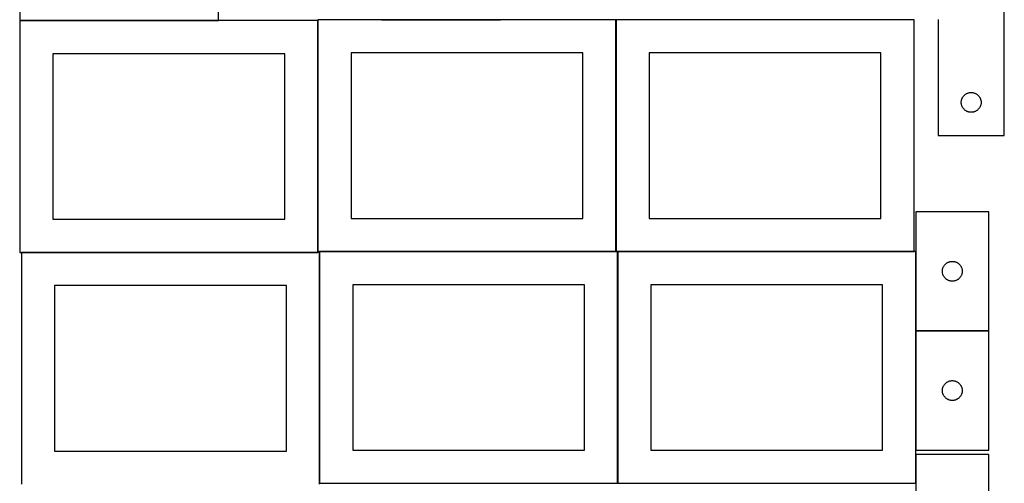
# Model space of a CAD drawing. Header units: millimetres. Extents: x 7 to 1493, y 8 to 2993.
# Tile 4 of 14: x 7 to 1493, y 1410 to 2110. Entities that reach past the tile are written whole.
import ezdxf

# ---------------------------------------------------------------- set-up
doc = ezdxf.new("R2010")
doc.units = ezdxf.units.MM
doc.layers.add('COMMON', color=5, linetype='CONTINUOUS', true_color=0x0000ff)
doc.layers.add('CUT', color=7, linetype='CONTINUOUS', true_color=0x000000)

msp = doc.modelspace()

# ---------------------------------------------------------------- linework, layer by layer
at = {"layer": 'COMMON'}
for p, q in [((306.51715, 2108.94955), (6.646389, 2108.94955)), ((456.746389, 2108.849549), (456.746389, 1760.174328)), ((552.66949, 2110.274328), (732.66949, 2110.274328)), ((906.94639, 2110.174328), (906.94639, 1760.174328)), ((1357.046391, 2110.274329), (1193.265733, 2110.274329)), ((9.174232, 1758.749548), (456.646389, 1758.749548)), ((459.274232, 1758.649548), (459.274232, 1409.974327)), ((459.374233, 1760.074327), (906.84639, 1760.074327)), ((909.474233, 1759.974327), (909.474233, 1409.974327)), ((909.574234, 1760.074327), (1357.046391, 1760.074327)), ((1359.674234, 1759.974327), (1359.674234, 1640.247744)), ((1359.674234, 1640.047743), (1359.674234, 1460.047743)), ((1359.774235, 1640.147743), (1469.774235, 1640.147743)), ((1359.674234, 1453.223845), (1359.674234, 1409.974327))]:
    msp.add_line(p, q, dxfattribs=at)
at = {"layer": 'CUT'}
for p, q in [((6.51715, 2359.04955), (6.51715, 2109.04955)), ((306.51715, 2109.04955), (306.51715, 2184.04955)), ((1493.265733, 1935.374329), (1493.265733, 2185.374329)), ((6.51715, 2109.04955), (306.51715, 2109.04955)), ((456.646389, 2108.849549), (6.646389, 2108.849549)), ((6.646389, 2108.849549), (6.646389, 1758.849549)), ((456.646389, 1758.849549), (456.646389, 2108.849549)), ((906.84639, 2110.174328), (456.84639, 2110.174328)), ((456.84639, 2110.174328), (456.84639, 1760.174328)), ((906.84639, 1760.174328), (906.84639, 2110.174328)), ((1357.046391, 2110.174328), (907.046391, 2110.174328)), ((907.046391, 2110.174328), (907.046391, 1760.174328)), ((1357.046391, 1760.174328), (1357.046391, 2110.174328)), ((1393.265733, 2110.374329), (1393.265733, 1935.374329)), ((406.646389, 2058.849549), (56.646389, 2058.849549)), ((56.646389, 2058.849549), (56.646389, 1808.849549)), ((406.646389, 1808.849549), (406.646389, 2058.849549)), ((856.84639, 2060.174328), (506.84639, 2060.174328)), ((506.84639, 2060.174328), (506.84639, 1810.174328)), ((856.84639, 1810.174328), (856.84639, 2060.174328)), ((1307.046391, 2060.174328), (957.046391, 2060.174328)), ((957.046391, 2060.174328), (957.046391, 1810.174328)), ((1307.046391, 1810.174328), (1307.046391, 2060.174328)), ((1429.848427, 1992.080736), (1430.211455, 1992.76255)), ((1430.211455, 1992.76255), (1430.6091, 1993.424772)), ((1430.6091, 1993.424772), (1431.040308, 1994.065645)), ((1431.040308, 1994.065645), (1431.503936, 1994.683471)), ((1431.503936, 1994.683471), (1431.998754, 1995.276611)), ((1431.998754, 1995.276611), (1432.523451, 1995.843491)), ((1432.523451, 1995.843491), (1433.076633, 1996.382609)), ((1433.076633, 1996.382609), (1433.656836, 1996.892536)), ((1433.656836, 1996.892536), (1434.262519, 1997.371918)), ((1434.262519, 1997.371918), (1434.892078, 1997.819484)), ((1434.892078, 1997.819484), (1435.543841, 1998.234048)), ((1435.543841, 1998.234048), (1436.216082, 1998.614511)), ((1436.216082, 1998.614511), (1436.907018, 1998.959863)), ((1436.907018, 1998.959863), (1437.614815, 1999.269188)), ((1437.614815, 1999.269188), (1438.337598, 1999.541667)), ((1438.337598, 1999.541667), (1439.073449, 1999.776577)), ((1439.073449, 1999.776577), (1439.820417, 1999.973294)), ((1439.820417, 1999.973294), (1440.576522, 2000.131298)), ((1440.576522, 2000.131298), (1441.339758, 2000.250169)), ((1441.339758, 2000.250169), (1442.108101, 2000.329592)), ((1442.108101, 2000.329592), (1442.879515, 2000.369356)), ((1442.879515, 2000.369356), (1443.651952, 2000.369356)), ((1443.651952, 2000.369356), (1444.423365, 2000.329592)), ((1444.423365, 2000.329592), (1445.191709, 2000.250169)), ((1445.191709, 2000.250169), (1445.954945, 2000.131298)), ((1445.954945, 2000.131298), (1446.71105, 1999.973294)), ((1446.71105, 1999.973294), (1447.458018, 1999.776577)), ((1447.458018, 1999.776577), (1448.193869, 1999.541667)), ((1448.193869, 1999.541667), (1448.916652, 1999.269188)), ((1448.916652, 1999.269188), (1449.624449, 1998.959863)), ((1449.624449, 1998.959863), (1450.315385, 1998.614511)), ((1450.315385, 1998.614511), (1450.987625, 1998.234048)), ((1450.987625, 1998.234048), (1451.639389, 1997.819484)), ((1451.639389, 1997.819484), (1452.268948, 1997.371918)), ((1452.268948, 1997.371918), (1452.874631, 1996.892536)), ((1452.874631, 1996.892536), (1453.454834, 1996.382609)), ((1453.454834, 1996.382609), (1454.008016, 1995.843491)), ((1454.008016, 1995.843491), (1454.532712, 1995.276611)), ((1454.532712, 1995.276611), (1455.027531, 1994.683471)), ((1455.027531, 1994.683471), (1455.491158, 1994.065645)), ((1455.491158, 1994.065645), (1455.922367, 1993.424772)), ((1455.922367, 1993.424772), (1456.320012, 1992.76255)), ((1456.320012, 1992.76255), (1456.68304, 1992.080736)), ((1428.265733, 1985.374329), (1428.285622, 1986.14651)), ((1428.285622, 1984.602148), (1428.265733, 1985.374329)), ((1428.285622, 1986.14651), (1428.345235, 1986.916644)), ((1428.345235, 1983.832014), (1428.285622, 1984.602148)), ((1428.345235, 1986.916644), (1428.444415, 1987.682688)), ((1428.444415, 1983.06597), (1428.345235, 1983.832014)), ((1428.444415, 1987.682688), (1428.582898, 1988.44261)), ((1428.582898, 1982.306048), (1428.444415, 1983.06597)), ((1428.582898, 1988.44261), (1428.760318, 1989.194396)), ((1428.760318, 1981.554262), (1428.582898, 1982.306048)), ((1428.760318, 1989.194396), (1428.976203, 1989.936051)), ((1428.976203, 1980.812606), (1428.760318, 1981.554262)), ((1428.976203, 1989.936051), (1429.229981, 1990.66561)), ((1429.229981, 1980.083048), (1428.976203, 1980.812606)), ((1429.229981, 1990.66561), (1429.52098, 1991.381137)), ((1429.52098, 1979.36752), (1429.229981, 1980.083048)), ((1429.52098, 1991.381137), (1429.848427, 1992.080736)), ((1429.848427, 1978.667922), (1429.52098, 1979.36752)), ((1430.211455, 1977.986108), (1429.848427, 1978.667922)), ((1430.6091, 1977.323886), (1430.211455, 1977.986108)), ((1456.320012, 1977.986108), (1455.922367, 1977.323886)), ((1456.68304, 1978.667922), (1456.320012, 1977.986108)), ((1456.68304, 1992.080736), (1457.010487, 1991.381137)), ((1457.010487, 1979.36752), (1456.68304, 1978.667922)), ((1457.010487, 1991.381137), (1457.301486, 1990.66561)), ((1457.301486, 1980.083048), (1457.010487, 1979.36752)), ((1457.301486, 1990.66561), (1457.555264, 1989.936051)), ((1457.555264, 1980.812606), (1457.301486, 1980.083048)), ((1457.555264, 1989.936051), (1457.771149, 1989.194396)), ((1457.771149, 1981.554262), (1457.555264, 1980.812606)), ((1457.771149, 1989.194396), (1457.948569, 1988.44261)), ((1457.948569, 1982.306048), (1457.771149, 1981.554262)), ((1457.948569, 1988.44261), (1458.087052, 1987.682688)), ((1458.087052, 1983.06597), (1457.948569, 1982.306048)), ((1458.087052, 1987.682688), (1458.186232, 1986.916644)), ((1458.186232, 1983.832014), (1458.087052, 1983.06597)), ((1458.186232, 1986.916644), (1458.245845, 1986.14651)), ((1458.245845, 1984.602148), (1458.186232, 1983.832014)), ((1458.245845, 1986.14651), (1458.265733, 1985.374329)), ((1458.265733, 1985.374329), (1458.245845, 1984.602148)), ((1431.040308, 1976.683012), (1430.6091, 1977.323886)), ((1431.503936, 1976.065187), (1431.040308, 1976.683012)), ((1431.998754, 1975.472047), (1431.503936, 1976.065187)), ((1432.523451, 1974.905167), (1431.998754, 1975.472047)), ((1433.076633, 1974.366048), (1432.523451, 1974.905167)), ((1433.656836, 1973.856122), (1433.076633, 1974.366048)), ((1434.262519, 1973.37674), (1433.656836, 1973.856122)), ((1434.892078, 1972.929174), (1434.262519, 1973.37674)), ((1435.543841, 1972.514609), (1434.892078, 1972.929174)), ((1436.216082, 1972.134147), (1435.543841, 1972.514609)), ((1436.907018, 1971.788795), (1436.216082, 1972.134147)), ((1437.614815, 1971.479469), (1436.907018, 1971.788795)), ((1438.337598, 1971.20699), (1437.614815, 1971.479469)), ((1439.073449, 1970.972081), (1438.337598, 1971.20699)), ((1439.820417, 1970.775363), (1439.073449, 1970.972081)), ((1440.576522, 1970.61736), (1439.820417, 1970.775363)), ((1441.339758, 1970.498489), (1440.576522, 1970.61736)), ((1442.108101, 1970.419066), (1441.339758, 1970.498489)), ((1442.879515, 1970.379302), (1442.108101, 1970.419066)), ((1443.651952, 1970.379302), (1442.879515, 1970.379302)), ((1444.423365, 1970.419066), (1443.651952, 1970.379302)), ((1445.191709, 1970.498489), (1444.423365, 1970.419066)), ((1445.954945, 1970.61736), (1445.191709, 1970.498489)), ((1446.71105, 1970.775363), (1445.954945, 1970.61736)), ((1447.458018, 1970.972081), (1446.71105, 1970.775363)), ((1448.193869, 1971.20699), (1447.458018, 1970.972081)), ((1448.916652, 1971.479469), (1448.193869, 1971.20699)), ((1449.624449, 1971.788795), (1448.916652, 1971.479469)), ((1450.315385, 1972.134147), (1449.624449, 1971.788795)), ((1450.987625, 1972.514609), (1450.315385, 1972.134147)), ((1451.639389, 1972.929174), (1450.987625, 1972.514609)), ((1452.268948, 1973.37674), (1451.639389, 1972.929174)), ((1452.874631, 1973.856122), (1452.268948, 1973.37674)), ((1453.454834, 1974.366048), (1452.874631, 1973.856122)), ((1454.008016, 1974.905167), (1453.454834, 1974.366048)), ((1454.532712, 1975.472047), (1454.008016, 1974.905167)), ((1455.027531, 1976.065187), (1454.532712, 1975.472047)), ((1455.491158, 1976.683012), (1455.027531, 1976.065187)), ((1455.922367, 1977.323886), (1455.491158, 1976.683012)), ((1393.265733, 1935.374329), (1493.265733, 1935.374329)), ((1469.774235, 1820.247744), (1359.774235, 1820.247744)), ((1359.774235, 1820.247744), (1359.774235, 1640.247744)), ((1469.774235, 1640.247744), (1469.774235, 1820.247744)), ((56.646389, 1808.849549), (406.646389, 1808.849549)), ((506.84639, 1810.174328), (856.84639, 1810.174328)), ((957.046391, 1810.174328), (1307.046391, 1810.174328)), ((6.646389, 1758.849549), (456.646389, 1758.849549)), ((459.174232, 1758.649548), (9.174232, 1758.649548)), ((9.174232, 1758.649548), (9.174232, 1408.649548)), ((456.84639, 1760.174328), (906.84639, 1760.174328)), ((459.174232, 1408.649548), (459.174232, 1758.649548)), ((909.374233, 1759.974327), (459.374233, 1759.974327)), ((459.374233, 1759.974327), (459.374233, 1409.974327)), ((907.046391, 1760.174328), (1357.046391, 1760.174328)), ((909.374233, 1409.974327), (909.374233, 1759.974327)), ((1359.574234, 1759.974327), (909.574234, 1759.974327)), ((909.574234, 1759.974327), (909.574234, 1409.974327)), ((1359.574234, 1409.974327), (1359.574234, 1759.974327)), ((1402.776646, 1739.250958), (1403.256028, 1739.856641)), ((1403.256028, 1739.856641), (1403.765955, 1740.436844)), ((1403.765955, 1740.436844), (1404.305073, 1740.990027)), ((1404.305073, 1740.990027), (1404.871953, 1741.514723)), ((1404.871953, 1741.514723), (1405.465093, 1742.009541)), ((1405.465093, 1742.009541), (1406.082919, 1742.473169)), ((1406.082919, 1742.473169), (1406.723792, 1742.904377)), ((1406.723792, 1742.904377), (1407.386014, 1743.302022)), ((1407.386014, 1743.302022), (1408.067828, 1743.66505)), ((1408.067828, 1743.66505), (1408.767427, 1743.992497)), ((1408.767427, 1743.992497), (1409.482954, 1744.283496)), ((1409.482954, 1744.283496), (1410.212513, 1744.537274)), ((1410.212513, 1744.537274), (1410.954168, 1744.75316)), ((1410.954168, 1744.75316), (1411.705954, 1744.930579)), ((1411.705954, 1744.930579), (1412.465876, 1745.069062)), ((1412.465876, 1745.069062), (1413.23192, 1745.168242)), ((1413.23192, 1745.168242), (1414.002054, 1745.227855)), ((1414.002054, 1745.227855), (1414.774235, 1745.247744)), ((1414.774235, 1745.247744), (1415.546416, 1745.227855)), ((1415.546416, 1745.227855), (1416.31655, 1745.168242)), ((1416.31655, 1745.168242), (1417.082594, 1745.069062)), ((1417.082594, 1745.069062), (1417.842516, 1744.930579)), ((1417.842516, 1744.930579), (1418.594302, 1744.75316)), ((1418.594302, 1744.75316), (1419.335958, 1744.537274)), ((1419.335958, 1744.537274), (1420.065516, 1744.283496)), ((1420.065516, 1744.283496), (1420.781044, 1743.992497)), ((1420.781044, 1743.992497), (1421.480642, 1743.66505)), ((1421.480642, 1743.66505), (1422.162456, 1743.302022)), ((1422.162456, 1743.302022), (1422.824678, 1742.904377)), ((1422.824678, 1742.904377), (1423.465552, 1742.473169)), ((1423.465552, 1742.473169), (1424.083377, 1742.009541)), ((1424.083377, 1742.009541), (1424.676517, 1741.514723)), ((1424.676517, 1741.514723), (1425.243397, 1740.990027)), ((1425.243397, 1740.990027), (1425.782516, 1740.436844)), ((1425.782516, 1740.436844), (1426.292442, 1739.856641)), ((1426.292442, 1739.856641), (1426.771824, 1739.250958)), ((1399.779208, 1730.633962), (1399.818972, 1731.405376)), ((1399.779208, 1729.861525), (1399.779208, 1730.633962)), ((1399.818972, 1729.090112), (1399.779208, 1729.861525)), ((1399.818972, 1731.405376), (1399.898395, 1732.173719)), ((1399.898395, 1728.321768), (1399.818972, 1729.090112)), ((1399.898395, 1732.173719), (1400.017266, 1732.936955)), ((1400.017266, 1727.558532), (1399.898395, 1728.321768)), ((1400.017266, 1732.936955), (1400.17527, 1733.69306)), ((1400.17527, 1726.802428), (1400.017266, 1727.558532)), ((1400.17527, 1733.69306), (1400.371987, 1734.440028)), ((1400.371987, 1726.055459), (1400.17527, 1726.802428)), ((1400.371987, 1734.440028), (1400.606897, 1735.175879)), ((1400.606897, 1725.319608), (1400.371987, 1726.055459)), ((1400.606897, 1735.175879), (1400.879376, 1735.898662)), ((1400.879376, 1724.596825), (1400.606897, 1725.319608)), ((1400.879376, 1735.898662), (1401.188701, 1736.60646)), ((1401.188701, 1736.60646), (1401.534053, 1737.297395)), ((1401.534053, 1737.297395), (1401.914516, 1737.969636)), ((1401.914516, 1737.969636), (1402.32908, 1738.6214)), ((1402.32908, 1738.6214), (1402.776646, 1739.250958)), ((1426.771824, 1739.250958), (1427.21939, 1738.6214)), ((1427.21939, 1738.6214), (1427.633955, 1737.969636)), ((1427.633955, 1737.969636), (1428.014417, 1737.297395)), ((1428.014417, 1737.297395), (1428.359769, 1736.60646)), ((1428.359769, 1736.60646), (1428.669095, 1735.898662)), ((1428.669095, 1735.898662), (1428.941574, 1735.175879)), ((1428.941574, 1725.319608), (1428.669095, 1724.596825)), ((1428.941574, 1735.175879), (1429.176483, 1734.440028)), ((1429.176483, 1726.055459), (1428.941574, 1725.319608)), ((1429.176483, 1734.440028), (1429.373201, 1733.69306)), ((1429.373201, 1726.802428), (1429.176483, 1726.055459)), ((1429.373201, 1733.69306), (1429.531204, 1732.936955)), ((1429.531204, 1727.558532), (1429.373201, 1726.802428)), ((1429.531204, 1732.936955), (1429.650075, 1732.173719)), ((1429.650075, 1728.321768), (1429.531204, 1727.558532)), ((1429.650075, 1732.173719), (1429.729498, 1731.405376)), ((1429.729498, 1729.090112), (1429.650075, 1728.321768)), ((1429.729498, 1731.405376), (1429.769262, 1730.633962)), ((1429.769262, 1729.861525), (1429.729498, 1729.090112)), ((1429.769262, 1730.633962), (1429.769262, 1729.861525)), ((859.374233, 1709.974327), (509.374233, 1709.974327)), ((509.374233, 1709.974327), (509.374233, 1459.974327)), ((859.374233, 1459.974327), (859.374233, 1709.974327)), ((1309.574234, 1709.974327), (959.574234, 1709.974327)), ((959.574234, 1709.974327), (959.574234, 1459.974327)), ((1309.574234, 1459.974327), (1309.574234, 1709.974327)), ((1401.188701, 1723.889028), (1400.879376, 1724.596825)), ((1401.534053, 1723.198093), (1401.188701, 1723.889028)), ((1401.914516, 1722.525852), (1401.534053, 1723.198093)), ((1402.32908, 1721.874088), (1401.914516, 1722.525852)), ((1402.776646, 1721.244529), (1402.32908, 1721.874088)), ((1403.256028, 1720.638846), (1402.776646, 1721.244529)), ((1403.765955, 1720.058644), (1403.256028, 1720.638846)), ((1404.305073, 1719.505461), (1403.765955, 1720.058644)), ((1404.871953, 1718.980765), (1404.305073, 1719.505461)), ((1405.465093, 1718.485947), (1404.871953, 1718.980765)), ((1406.082919, 1718.022319), (1405.465093, 1718.485947)), ((1406.723792, 1717.59111), (1406.082919, 1718.022319)), ((1407.386014, 1717.193465), (1406.723792, 1717.59111)), ((1408.067828, 1716.830437), (1407.386014, 1717.193465)), ((1408.767427, 1716.50299), (1408.067828, 1716.830437)), ((1409.482954, 1716.211991), (1408.767427, 1716.50299)), ((1410.212513, 1715.958213), (1409.482954, 1716.211991)), ((1410.954168, 1715.742328), (1410.212513, 1715.958213)), ((1411.705954, 1715.564908), (1410.954168, 1715.742328)), ((1412.465876, 1715.426425), (1411.705954, 1715.564908)), ((1413.23192, 1715.327246), (1412.465876, 1715.426425)), ((1414.002054, 1715.267632), (1413.23192, 1715.327246)), ((1414.774235, 1715.247744), (1414.002054, 1715.267632)), ((1415.546416, 1715.267632), (1414.774235, 1715.247744)), ((1416.31655, 1715.327246), (1415.546416, 1715.267632)), ((1417.082594, 1715.426425), (1416.31655, 1715.327246)), ((1417.842516, 1715.564908), (1417.082594, 1715.426425)), ((1418.594302, 1715.742328), (1417.842516, 1715.564908)), ((1419.335958, 1715.958213), (1418.594302, 1715.742328)), ((1420.065516, 1716.211991), (1419.335958, 1715.958213)), ((1420.781044, 1716.50299), (1420.065516, 1716.211991)), ((1421.480642, 1716.830437), (1420.781044, 1716.50299)), ((1422.162456, 1717.193465), (1421.480642, 1716.830437)), ((1422.824678, 1717.59111), (1422.162456, 1717.193465)), ((1423.465552, 1718.022319), (1422.824678, 1717.59111)), ((1424.083377, 1718.485947), (1423.465552, 1718.022319)), ((1424.676517, 1718.980765), (1424.083377, 1718.485947)), ((1425.243397, 1719.505461), (1424.676517, 1718.980765)), ((1425.782516, 1720.058644), (1425.243397, 1719.505461)), ((1426.292442, 1720.638846), (1425.782516, 1720.058644)), ((1426.771824, 1721.244529), (1426.292442, 1720.638846)), ((1427.21939, 1721.874088), (1426.771824, 1721.244529)), ((1427.633955, 1722.525852), (1427.21939, 1721.874088)), ((1428.014417, 1723.198093), (1427.633955, 1722.525852)), ((1428.359769, 1723.889028), (1428.014417, 1723.198093)), ((1428.669095, 1724.596825), (1428.359769, 1723.889028)), ((409.174232, 1708.649548), (59.174232, 1708.649548)), ((59.174232, 1708.649548), (59.174232, 1458.649548)), ((409.174232, 1458.649548), (409.174232, 1708.649548)), ((1359.774235, 1640.247744), (1469.774235, 1640.247744)), ((1469.774235, 1640.047743), (1359.774235, 1640.047743)), ((1359.774235, 1640.047743), (1359.774235, 1460.047743)), ((1469.774235, 1460.047743), (1469.774235, 1640.047743)), ((1404.305073, 1560.790026), (1404.871953, 1561.314722)), ((1404.871953, 1561.314722), (1405.465093, 1561.80954)), ((1405.465093, 1561.80954), (1406.082919, 1562.273168)), ((1406.082919, 1562.273168), (1406.723792, 1562.704376)), ((1406.723792, 1562.704376), (1407.386014, 1563.102021)), ((1407.386014, 1563.102021), (1408.067828, 1563.465049)), ((1408.067828, 1563.465049), (1408.767427, 1563.792496)), ((1408.767427, 1563.792496), (1409.482954, 1564.083495)), ((1409.482954, 1564.083495), (1410.212513, 1564.337273)), ((1410.212513, 1564.337273), (1410.954168, 1564.553159)), ((1410.954168, 1564.553159), (1411.705954, 1564.730578)), ((1411.705954, 1564.730578), (1412.465876, 1564.869061)), ((1412.465876, 1564.869061), (1413.23192, 1564.968241)), ((1413.23192, 1564.968241), (1414.002054, 1565.027854)), ((1414.002054, 1565.027854), (1414.774235, 1565.047743)), ((1414.774235, 1565.047743), (1415.546416, 1565.027854)), ((1415.546416, 1565.027854), (1416.31655, 1564.968241)), ((1416.31655, 1564.968241), (1417.082594, 1564.869061)), ((1417.082594, 1564.869061), (1417.842516, 1564.730578)), ((1417.842516, 1564.730578), (1418.594302, 1564.553159)), ((1418.594302, 1564.553159), (1419.335958, 1564.337273)), ((1419.335958, 1564.337273), (1420.065516, 1564.083495)), ((1420.065516, 1564.083495), (1420.781044, 1563.792496)), ((1420.781044, 1563.792496), (1421.480642, 1563.465049)), ((1421.480642, 1563.465049), (1422.162456, 1563.102021)), ((1422.162456, 1563.102021), (1422.824678, 1562.704376)), ((1422.824678, 1562.704376), (1423.465552, 1562.273168)), ((1423.465552, 1562.273168), (1424.083377, 1561.80954)), ((1424.083377, 1561.80954), (1424.676517, 1561.314722)), ((1424.676517, 1561.314722), (1425.243397, 1560.790026)), ((1399.779208, 1550.433961), (1399.818972, 1551.205375)), ((1399.779208, 1549.661524), (1399.779208, 1550.433961)), ((1399.818972, 1548.890111), (1399.779208, 1549.661524)), ((1399.818972, 1551.205375), (1399.898395, 1551.973718)), ((1399.898395, 1548.121767), (1399.818972, 1548.890111)), ((1399.898395, 1551.973718), (1400.017266, 1552.736954)), ((1400.017266, 1547.358531), (1399.898395, 1548.121767)), ((1400.017266, 1552.736954), (1400.17527, 1553.493059)), ((1400.17527, 1546.602427), (1400.017266, 1547.358531)), ((1400.17527, 1553.493059), (1400.371987, 1554.240027)), ((1400.371987, 1545.855458), (1400.17527, 1546.602427)), ((1400.371987, 1554.240027), (1400.606897, 1554.975878)), ((1400.606897, 1554.975878), (1400.879376, 1555.698661)), ((1400.879376, 1555.698661), (1401.188701, 1556.406459)), ((1401.188701, 1556.406459), (1401.534053, 1557.097394)), ((1401.534053, 1557.097394), (1401.914516, 1557.769635)), ((1401.914516, 1557.769635), (1402.32908, 1558.421399)), ((1402.32908, 1558.421399), (1402.776646, 1559.050957)), ((1402.776646, 1559.050957), (1403.256028, 1559.65664)), ((1403.256028, 1559.65664), (1403.765955, 1560.236843)), ((1403.765955, 1560.236843), (1404.305073, 1560.790026)), ((1425.243397, 1560.790026), (1425.782516, 1560.236843)), ((1425.782516, 1560.236843), (1426.292442, 1559.65664)), ((1426.292442, 1559.65664), (1426.771824, 1559.050957)), ((1426.771824, 1559.050957), (1427.21939, 1558.421399)), ((1427.21939, 1558.421399), (1427.633955, 1557.769635)), ((1427.633955, 1557.769635), (1428.014417, 1557.097394)), ((1428.014417, 1557.097394), (1428.359769, 1556.406459)), ((1428.359769, 1556.406459), (1428.669095, 1555.698661)), ((1428.669095, 1555.698661), (1428.941574, 1554.975878)), ((1428.941574, 1554.975878), (1429.176483, 1554.240027)), ((1429.176483, 1554.240027), (1429.373201, 1553.493059)), ((1429.373201, 1546.602427), (1429.176483, 1545.855458)), ((1429.373201, 1553.493059), (1429.531204, 1552.736954)), ((1429.531204, 1547.358531), (1429.373201, 1546.602427)), ((1429.531204, 1552.736954), (1429.650075, 1551.973718)), ((1429.650075, 1548.121767), (1429.531204, 1547.358531)), ((1429.650075, 1551.973718), (1429.729498, 1551.205375)), ((1429.729498, 1548.890111), (1429.650075, 1548.121767)), ((1429.729498, 1551.205375), (1429.769262, 1550.433961)), ((1429.769262, 1549.661524), (1429.729498, 1548.890111)), ((1429.769262, 1550.433961), (1429.769262, 1549.661524)), ((1400.606897, 1545.119607), (1400.371987, 1545.855458)), ((1400.879376, 1544.396824), (1400.606897, 1545.119607)), ((1401.188701, 1543.689027), (1400.879376, 1544.396824)), ((1401.534053, 1542.998092), (1401.188701, 1543.689027)), ((1401.914516, 1542.325851), (1401.534053, 1542.998092)), ((1402.32908, 1541.674087), (1401.914516, 1542.325851)), ((1402.776646, 1541.044528), (1402.32908, 1541.674087)), ((1403.256028, 1540.438845), (1402.776646, 1541.044528)), ((1403.765955, 1539.858643), (1403.256028, 1540.438845)), ((1404.305073, 1539.30546), (1403.765955, 1539.858643)), ((1404.871953, 1538.780764), (1404.305073, 1539.30546)), ((1405.465093, 1538.285946), (1404.871953, 1538.780764)), ((1406.082919, 1537.822318), (1405.465093, 1538.285946)), ((1406.723792, 1537.391109), (1406.082919, 1537.822318)), ((1407.386014, 1536.993464), (1406.723792, 1537.391109)), ((1408.067828, 1536.630436), (1407.386014, 1536.993464)), ((1408.767427, 1536.302989), (1408.067828, 1536.630436)), ((1409.482954, 1536.01199), (1408.767427, 1536.302989)), ((1410.212513, 1535.758212), (1409.482954, 1536.01199)), ((1410.954168, 1535.542327), (1410.212513, 1535.758212)), ((1411.705954, 1535.364907), (1410.954168, 1535.542327)), ((1412.465876, 1535.226424), (1411.705954, 1535.364907)), ((1413.23192, 1535.127245), (1412.465876, 1535.226424)), ((1414.002054, 1535.067631), (1413.23192, 1535.127245)), ((1414.774235, 1535.047743), (1414.002054, 1535.067631)), ((1415.546416, 1535.067631), (1414.774235, 1535.047743)), ((1416.31655, 1535.127245), (1415.546416, 1535.067631)), ((1417.082594, 1535.226424), (1416.31655, 1535.127245)), ((1417.842516, 1535.364907), (1417.082594, 1535.226424)), ((1418.594302, 1535.542327), (1417.842516, 1535.364907)), ((1419.335958, 1535.758212), (1418.594302, 1535.542327)), ((1420.065516, 1536.01199), (1419.335958, 1535.758212)), ((1420.781044, 1536.302989), (1420.065516, 1536.01199)), ((1421.480642, 1536.630436), (1420.781044, 1536.302989)), ((1422.162456, 1536.993464), (1421.480642, 1536.630436)), ((1422.824678, 1537.391109), (1422.162456, 1536.993464)), ((1423.465552, 1537.822318), (1422.824678, 1537.391109)), ((1424.083377, 1538.285946), (1423.465552, 1537.822318)), ((1424.676517, 1538.780764), (1424.083377, 1538.285946)), ((1425.243397, 1539.30546), (1424.676517, 1538.780764)), ((1425.782516, 1539.858643), (1425.243397, 1539.30546)), ((1426.292442, 1540.438845), (1425.782516, 1539.858643)), ((1426.771824, 1541.044528), (1426.292442, 1540.438845)), ((1427.21939, 1541.674087), (1426.771824, 1541.044528)), ((1427.633955, 1542.325851), (1427.21939, 1541.674087)), ((1428.014417, 1542.998092), (1427.633955, 1542.325851)), ((1428.359769, 1543.689027), (1428.014417, 1542.998092)), ((1428.669095, 1544.396824), (1428.359769, 1543.689027)), ((1428.941574, 1545.119607), (1428.669095, 1544.396824)), ((1429.176483, 1545.855458), (1428.941574, 1545.119607)), ((59.174232, 1458.649548), (409.174232, 1458.649548)), ((509.374233, 1459.974327), (859.374233, 1459.974327)), ((959.574234, 1459.974327), (1309.574234, 1459.974327)), ((1359.774235, 1460.047743), (1469.774235, 1460.047743)), ((1469.774235, 1453.223845), (1359.774235, 1453.223845)), ((1359.774235, 1453.223845), (1359.774235, 1273.223845)), ((1469.774235, 1273.223845), (1469.774235, 1453.223845)), ((459.374233, 1409.974327), (909.374233, 1409.974327)), ((909.574234, 1409.974327), (1359.574234, 1409.974327))]:
    msp.add_line(p, q, dxfattribs=at)

doc.saveas('drawing.dxf')
